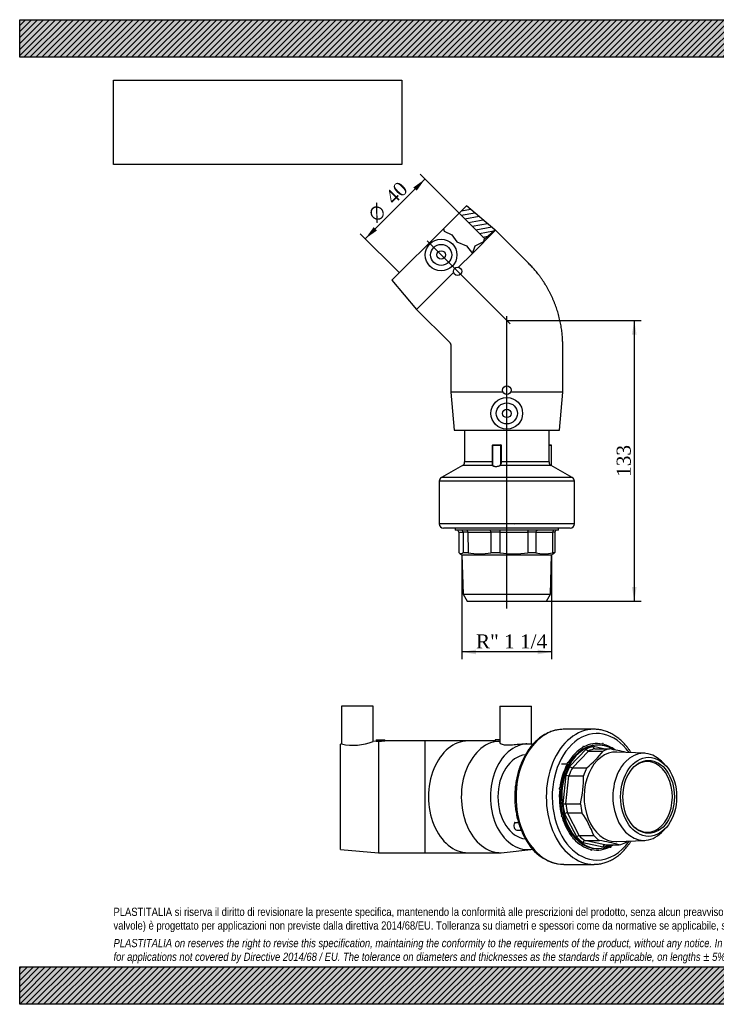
# Model space of a CAD drawing. Header units: millimetres. Extents: x 0 to 660, y 0 to 467.
# Tile 1 of 2: x 0 to 330, y 0 to 467. Entities that reach past the tile are written whole.
import ezdxf
from ezdxf.enums import TextEntityAlignment as Align
from ezdxf.lldxf.tags import DXFTag

# ---------------------------------------------------------------- set-up
doc = ezdxf.new("R2010")
doc.units = ezdxf.units.MM
doc.header["$LTSCALE"] = 2.222222
for name, color, linetype in [('Default', 7, 'Continuous'), ('DV3_Default', 7, 'Continuous'), ('GE4P040C', 7, 'Continuous'), ('IOM040C', 7, 'Continuous'), ('PARTE_PE_040', 7, 'Continuous')]:
    doc.layers.add(name, color=color, linetype=linetype)
doc.styles.add('SEACAD_Solid_Edge_ANSI1_Symbols', font='semeca1.ttf')
doc.styles.add('SEACAD_Times_New_Roman', font='times.ttf')
tags = doc.linetypes.add('CENTER2', pattern=[28.575, 19.05, -3.175, 3.175, -3.175]).pattern_tags.tags
tags[10:11] = [DXFTag(74, 4), DXFTag(75, 0), DXFTag(340, '0'), DXFTag(46, 0.0), DXFTag(50, 0.0), DXFTag(44, 0.0), DXFTag(45, 0.0)]
tags[8:9] = [DXFTag(74, 4), DXFTag(75, 0), DXFTag(340, '0'), DXFTag(46, 0.0), DXFTag(50, 0.0), DXFTag(44, 0.0), DXFTag(45, 0.0)]
tags[6:7] = [DXFTag(74, 4), DXFTag(75, 0), DXFTag(340, '0'), DXFTag(46, 0.0), DXFTag(50, 0.0), DXFTag(44, 0.0), DXFTag(45, 0.0)]
tags[4:5] = [DXFTag(74, 4), DXFTag(75, 0), DXFTag(340, '0'), DXFTag(46, 0.0), DXFTag(50, 0.0), DXFTag(44, 0.0), DXFTag(45, 0.0)]
doc.dimstyles.new('ANSImm', dxfattribs={"dimtxt": 6.666667, "dimasz": 6.666667, "dimexe": 3.333333, "dimexo": 0, "dimgap": 1.666667, "dimtad": 1, "dimdsep": 46, "dimtxsty": 'SEACAD_Times_New_Roman', "dimblk1": '_SE_FILLED', "dimblk2": '_SE_FILLED', "dimsah": 1, "dimcen": 3.333333, "dimazin": 0, "dimtfac": 0.85, "dimtdec": 3, "dimtofl": 0, "dimtmove": 0, "dimatfit": 3, "dimfxl": 1, "dimarcsym": 0})
picture_1 = doc.add_image_def('image1.jpg', size_in_pixel=(4302, 1260))

# ---------------------------------------------------------------- blocks, each defined once
blk = doc.blocks.new('SE')
at = {"layer": 'GE4P040C', "color": 7, "linetype": 'Continuous'}
for p, q in [((167.4, 141.34), (152.4, 141.34)), ((152.4, 141.34), (152.4, 123.38)), ((167.4, 124.63), (167.4, 141.34)), ((227.51, 141.34), (242.51, 141.34)), ((227.51, 141.34), (227.51, 123.91)), ((242.51, 123.21), (242.51, 141.34)), ((152.42, 123.39), (151.9, 123.34)), ((151.9, 73.34), (151.9, 123.34)), ((168.91, 124.76), (167.37, 124.63)), ((168.9, 125.34), (172.9, 125.34)), ((168.9, 125.34), (168.9, 124.76)), ((169.9, 124.79), (169.9, 71.84)), ((191.9, 124.84), (172.88, 124.84)), ((172.9, 124.84), (172.9, 125.34)), ((191.9, 124.84), (191.9, 71.84)), ((212.39, 124.84), (191.9, 124.84)), ((225.23, 124.84), (212.39, 124.84)), ((227.51, 125.34), (225.23, 125.34)), ((225.23, 125.34), (225.23, 124.81)), ((242.14, 123.26), (241.58, 123.32)), ((151.9, 73.34), (169.9, 71.84)), ((169.9, 71.84), (191.9, 71.84)), ((191.9, 71.84), (212.39, 71.84)), ((212.39, 71.84), (227.94, 71.84)), ((229.5, 71.94), (242.14, 73.43))]:
    blk.add_line(p, q, dxfattribs=at)
for centre, radius, start, end in [((157.85, 148.66), 25.86, 257.8422, 291.6851), ((170.9, 151.29), 26.52, 267.8389, 274.3252), ((228.08, 142.53), 17.8, 265.5971, 268.1619)]:
    blk.add_arc(centre, radius, start, end, dxfattribs=at)
for centre, major_axis, start_param, end_param in [((212.39, 98.34), (0, 26.5), 0, 3.141593), ((227.94, 98.34), (0, 26.5), 0.065407, 3.225023), ((240.67, 98.34), (0, -25), 3.008394, 6.283185), ((240.67, 98.34), (0, -20), 3.221585, 6.203502), ((240.67, 98.34), (0, -25), 0, 0.132143)]:
    blk.add_ellipse(centre, major_axis=major_axis, ratio=0.707107, start_param=start_param, end_param=end_param, dxfattribs=at)
for points, knots in [([(168.9, 124.76), (168.9, 124.76), (168.92, 124.76), (169.01, 124.76), (169.08, 124.76), (169.25, 124.77), (169.36, 124.77), (169.61, 124.78), (169.75, 124.78), (169.9, 124.79)], [0.5, 0.5, 0.5, 0.5, 0.625, 0.625, 0.75, 0.75, 0.875, 0.875, 1, 1, 1, 1]), ([(225.24, 124.81), (225.24, 124.8), (225.26, 124.79), (225.48, 124.76), (226.04, 124.76), (226.72, 124.79)], [0.6874739, 0.6874739, 0.6874739, 0.6874739, 0.75, 0.75, 1, 1, 1, 1]), ([(241.58, 123.32), (241.23, 123.36), (240.79, 123.39), (239.58, 123.38), (238.73, 123.34), (236.91, 123.19), (235.92, 123.09), (233.96, 122.91), (232.97, 122.83), (231.15, 122.78), (230.32, 122.81), (228.27, 123.08), (227.51, 123.51), (227.51, 123.91)], [0.07928, 0.07928, 0.07928, 0.07928, 0.125, 0.125, 0.1875, 0.1875, 0.25, 0.25, 0.3125, 0.3125, 0.375, 0.375, 0.4987395, 0.4987395, 0.4987395, 0.4987395])]:
    blk.add_open_spline(points, degree=3, knots=knots, dxfattribs=at)
at = {"layer": 'IOM040C', "color": 7, "linetype": 'Continuous'}
for p, q in [((276.54, 121.08), (271.81, 122.12)), ((274.12, 122.84), (273.48, 122.84)), ((268.42, 120.95), (260.6, 112.85)), ((261.81, 112.13), (269.46, 120.05)), ((269.46, 120.05), (276.35, 120.02)), ((272.51, 121.11), (279.38, 121.06)), ((296.07, 118.99), (282.86, 119.58)), ((261.81, 112.13), (268.7, 112.1)), ((305.6, 113.65), (304.04, 115.21)), ((258.79, 108.64), (257.31, 95.09)), ((258.72, 95.08), (260.18, 108.34)), ((260.18, 108.34), (267.08, 108.33)), ((258.72, 95.08), (265.63, 95.08)), ((258.13, 90.3), (263.86, 79.23)), ((259.47, 90.77), (266.37, 90.79)), ((265.07, 79.94), (259.47, 90.77)), ((265.07, 79.94), (271.96, 79.97)), ((304.04, 81.48), (305.6, 83.03)), ((266.84, 76.67), (276.42, 74.57)), ((267.75, 77.64), (274.63, 77.68)), ((277.13, 75.58), (267.75, 77.64)), ((277.13, 75.58), (284, 75.63)), ((282.86, 77.11), (296.07, 77.7)), ((273.48, 73.84), (274.12, 73.84))]:
    blk.add_line(p, q, dxfattribs=at)
for centre, radius, start, end in [((236, 151.34), 51.08, 309.8001, 322.1698), ((255.38, -10.95), 134.18, 76.2378, 79.696), ((262, 113.82), 1.7, 214.787, 263.5366), ((260.33, 112.42), 4.09, 247.8544, 267.8325), ((212.58, 107.59), 54.5, 346.7308, 0.7727), ((258.7, 229.07), 133.99, 269.4027, 270.0094), ((259.63, 88.18), 2.59, 93.579, 125.2986), ((224.32, 62.18), 50.85, 20.4849, 34.2375), ((265.26, 78.22), 1.73, 96.4088, 144.2428), ((252.22, -47.08), 126.75, 75.4814, 79.816), ((253.79, 116.44), 51.83, 309.8904, 310.9985)]:
    blk.add_arc(centre, radius, start, end, dxfattribs=at)
for centre, major_axis, ratio, start_param, end_param in [((274.12, 98.34), (0, 24.5), 0.707107, 0, 3.523015), ((273.48, 98.34), (0, 24.5), 0.707107, 0, 3.141593), ((273.48, 98.34), (0, 25.25), 0.707107, 0.381578, 0.881984), ((267.01, 121.95), (0, -0.3), 0.707107, 1.722044, 5.301105), ((273.48, 98.34), (0, -25.25), 0.707107, 2.999572, 3.499978), ((274.12, 98.34), (0, 23.99), 0.707107, 0.136109, 0.342054), ((274.12, 98.34), (0, 24.5), 0.707107, 5.866629, 6.283185), ((276.22, 123.36), (0, -0.3), 0.707107, 1.198445, 4.777506), ((273.48, 98.34), (0, 25.25), 0.707107, 5.79089, 6.117972), ((282.39, 98.34), (0, -21.24), 0.707107, 3.110161, 6.283185), ((274.82, 98.34), (0, 22.99), 0.707107, 0.142388, 0.335776), ((281.69, 98.34), (0, 22.95), 0.707107, 0.142663, 0.3355), ((295.61, 98.34), (0, -20.65), 0.707107, 2.526113, 6.283185), ((273.48, 98.34), (0, 25.25), 0.707107, 0.905177, 1.405583), ((1330.56, 2050.09), (-1841.52, -1634.19), 0.563875, 0.558233, 0.559793), ((274.12, 98.34), (0, 23.99), 0.707107, 0.921508, 1.127452), ((259.53, 114.21), (0, -0.3), 0.707107, 2.245642, 5.824703), ((274.82, 98.34), (0, 22.99), 0.707107, 0.927786, 1.121174), ((281.69, 98.34), (0, 22.95), 0.707107, 0.928061, 1.120898), ((297.33, 98.34), (0, -16.75), 0.707107, 0, 3.736118), ((255.79, 102.22), (0, 0.3), 0.707107, -0.372351, 3.20671), ((274.12, 98.34), (0, -23.99), 0.707107, 4.848498, 5.054443), ((274.82, 98.34), (0, -22.99), 0.707107, 4.854777, 5.048165), ((281.69, 98.34), (0, -22.95), 0.707107, 4.855052, 5.047889), ((256.79, 89.19), (0, 0.3), 0.707107, 2.959157, 3.730308), ((273.48, 98.34), (0, -25.25), 0.707107, 5.093967, 5.594373), ((297.33, 98.34), (0, -16.75), 0.707107, 5.68866, 6.283185), ((274.82, 98.34), (0, -22.99), 0.707107, 5.640175, 5.833563), ((281.69, 98.34), (0, -22.95), 0.707107, 5.64045, 5.833287), ((295.61, 98.34), (0, -20.65), 0.707107, 0, 0.61548), ((262.26, 78.61), (0, 0.3), 0.707107, 0.674846, 4.253907), ((274.12, 98.34), (0, -23.99), 0.707107, 5.633897, 5.839841), ((273.48, 98.34), (0, 25.25), 0.707107, 2.999572, 3.499978), ((274.12, 98.34), (0, -23.99), 0.707107, 0.136109, 0.323895), ((279.95, 74.74), (0, 0.3), 0.707107, 1.722044, 5.301105), ((273.48, 98.34), (0, -25.25), 0.707107, 0.381578, 0.450471), ((282.39, 98.34), (0, -21.24), 0.707107, 0, 0.031431), ((281.69, 98.34), (0, -22.95), 0.707107, 0.142663, 0.3355), ((270.74, 73.32), (0, 0.3), 0.707107, 3.141593, 4.777506)]:
    blk.add_ellipse(centre, major_axis=major_axis, ratio=ratio, start_param=start_param, end_param=end_param, dxfattribs=at)
for major_axis in [(0, 18.75), (0, -17.25)]:
    blk.add_ellipse((297.94, 98.34), major_axis=major_axis, ratio=0.707107, dxfattribs=at)
for points in [[(272.51, 121.11), (272.42, 121.11), (272.33, 121.13), (272.16, 121.24), (272.08, 121.31), (271.95, 121.5), (271.9, 121.61), (271.83, 121.85), (271.81, 121.99), (271.81, 122.12)], [(269.46, 120.05), (269.37, 120.05), (269.27, 120.08), (269.06, 120.17), (268.96, 120.24), (268.77, 120.4), (268.68, 120.5), (268.53, 120.71), (268.47, 120.83), (268.42, 120.95)], [(267.75, 77.64), (267.66, 77.64), (267.56, 77.61), (267.37, 77.51), (267.27, 77.44), (267.11, 77.26), (267.03, 77.15), (266.91, 76.92), (266.86, 76.8), (266.84, 76.67)], [(277.13, 75.58), (277.03, 75.58), (276.94, 75.56), (276.77, 75.45), (276.69, 75.38), (276.56, 75.19), (276.51, 75.08), (276.44, 74.84), (276.42, 74.7), (276.42, 74.57)]]:
    blk.add_open_spline(points, degree=3, knots=[0, 0, 0, 0, 0.25, 0.25, 0.5, 0.5, 0.75, 0.75, 1, 1, 1, 1], dxfattribs=at)
at = {"layer": 'PARTE_PE_040', "color": 7, "linetype": 'Continuous'}
for p, q in [((272.07, 130.34), (257.74, 130.34)), ((234.5, 86.11), (236.28, 86.11)), ((236.32, 85.98), (234.5, 85.98)), ((235.52, 82.6), (237.52, 82.6)), ((279.65, 74.69), (279.74, 74.69)), ((257.74, 66.34), (272.07, 66.34))]:
    blk.add_line(p, q, dxfattribs=at)
blk.add_arc((258.64, 87.17), 20.84, 210.8125, 267.5296, dxfattribs=at)
for centre, major_axis, ratio, start_param, end_param in [((273.48, 98.34), (0, -30), 0.707107, 2.345004, 6.283185), ((257.74, 98.34), (0, 32), 0.707107, 0, 3.141593), ((272.07, 98.34), (0, 32), 0.707107, 0, 3.141882), ((257.74, 98.34), (0, 32), 0.707107, 6.281807, 6.283185), ((272.07, 98.34), (0, 32), 0.707107, 6.281807, 6.283185), ((273.48, 98.34), (0, 25.25), 0.707107, 0.381576, 0.881984), ((267.01, 121.95), (0, -0.3), 0.707107, 1.721973, 5.301142), ((273.48, 98.34), (0, -25.25), 0.707107, 2.999572, 3.499978), ((276.22, 123.36), (0, -0.3), 0.707107, 1.198408, 4.777543), ((273.48, 98.34), (0, 25.25), 0.707107, 5.790875, 6.117972), ((273.48, 98.34), (0, 25.25), 0.707107, 0.905177, 1.405583), ((259.53, 114.21), (0, -0.3), 0.707107, 2.245605, 5.824741), ((273.48, 98.34), (0, 25.25), 0.707107, 1.428774, 1.929182), ((255.79, 102.22), (0, 0.3), 0.707107, -0.372422, 3.206747), ((256.79, 89.19), (0, 0.3), 0.707107, 0.15121, 3.730346), ((273.48, 98.34), (0, -25.25), 0.707107, 5.093967, 5.594373), ((235.52, 84.6), (0, 2), 0.707107, 0.805767, 3.141593), ((234.39, 85.89), (-0.0873, -0.0487), 0.43809, 3.609859, 3.807092), ((234.45, 86.05), (0, 0.1), 0.707107, 3.94736, 5.370498), ((262.26, 78.61), (0, 0.3), 0.707107, 0.674776, 4.253944), ((273.48, 98.34), (0, -25.25), 0.707107, 5.617564, 6.117972), ((273.48, 98.34), (0, 25.25), 0.707107, 2.999572, 3.499978), ((273.48, 98.34), (0, -30), 0.707107, 0, 0.796589), ((279.95, 74.74), (0, 0.3), 0.707107, 1.721974, 5.301142), ((273.48, 98.34), (0, -25.25), 0.707107, 0.381576, 0.45047), ((270.74, 73.32), (0, 0.3), 0.707107, 1.198408, 4.777543)]:
    blk.add_ellipse(centre, major_axis=major_axis, ratio=ratio, start_param=start_param, end_param=end_param, dxfattribs=at)
for points, knots in [([(257.77, 130.34), (257.63, 130.34), (257.18, 130.35), (256.33, 130.29), (255.28, 130.18), (254.24, 129.99), (253.2, 129.74), (252.17, 129.43), (251.16, 129.05), (250.15, 128.61), (249.16, 128.11), (248.19, 127.55), (247.24, 126.92), (246.31, 126.24), (245.4, 125.5), (244.52, 124.7), (243.67, 123.85), (242.84, 122.94), (242.05, 121.99), (241.29, 120.98), (240.56, 119.93), (239.87, 118.83), (239.21, 117.69), (238.6, 116.52), (238.02, 115.3), (237.49, 114.05), (236.99, 112.77), (236.54, 111.46), (236.14, 110.12), (235.77, 108.76), (235.46, 107.38), (235.18, 105.98), (234.96, 104.56), (234.78, 103.13), (234.64, 101.7), (234.56, 100.25), (234.52, 98.8), (234.53, 97.35), (234.58, 95.91), (234.69, 94.47), (234.84, 93.03), (235.03, 91.61), (235.28, 90.2), (235.57, 88.8), (235.9, 87.43), (236.28, 86.07), (236.7, 84.74), (237.17, 83.44), (237.68, 82.17), (238.23, 80.93), (238.82, 79.73), (239.45, 78.57), (240.11, 77.47), (240.52, 76.84), (240.74, 76.5)], [0, 0, 0, 0, 0.00698, 0.026015, 0.04505, 0.064095, 0.083161, 0.102257, 0.121391, 0.140569, 0.159795, 0.179072, 0.198399, 0.217776, 0.237199, 0.256664, 0.276167, 0.295702, 0.315265, 0.334851, 0.354455, 0.374072, 0.3937, 0.413334, 0.432972, 0.452612, 0.472253, 0.491892, 0.511529, 0.531164, 0.550796, 0.570425, 0.590053, 0.609678, 0.629302, 0.648924, 0.668547, 0.688169, 0.707792, 0.727417, 0.747044, 0.766673, 0.786305, 0.805942, 0.825582, 0.845227, 0.864876, 0.88453, 0.904188, 0.92385, 0.943515, 0.963182, 0.982847, 1, 1, 1, 1]), ([(289.65, 119.28), (289.61, 119.34), (289.34, 119.77), (288.82, 120.55), (288.07, 121.58), (287.29, 122.56), (286.48, 123.49), (285.63, 124.37), (284.75, 125.19), (283.85, 125.96), (282.92, 126.67), (281.97, 127.32), (281, 127.91), (280.01, 128.44), (279.01, 128.9), (277.99, 129.31), (276.96, 129.64), (275.92, 129.92), (274.87, 130.12), (273.83, 130.26), (272.88, 130.34), (272.34, 130.34), (272.1, 130.34)], [0.7292305, 0.7292305, 0.7292305, 0.7292305, 0.7317517, 0.7463412, 0.7609257, 0.7755024, 0.7900682, 0.8046195, 0.8191525, 0.8336631, 0.8481472, 0.8626007, 0.8770201, 0.8914025, 0.9057459, 0.9200497, 0.9343144, 0.9485422, 0.9627369, 0.9769035, 0.9910486, 1, 1, 1, 1]), ([(234.5, 86.11), (234.46, 86.11), (234.44, 86.09), (234.42, 86.04), (234.42, 85.99), (234.45, 85.95)], [0, 0, 0, 0, 0.5, 0.5, 1, 1, 1, 1]), ([(234.5, 85.98), (234.49, 85.98), (234.49, 85.98), (234.48, 85.98), (234.48, 85.98), (234.47, 85.97), (234.47, 85.97), (234.46, 85.97), (234.46, 85.97), (234.46, 85.96)], [0, 0, 0, 0, 0.1304902, 0.1304902, 0.1304902, 0.342558, 0.342558, 0.342558, 0.3934643, 0.3934643, 0.3934643, 0.3934643]), ([(272.07, 66.35), (272.28, 66.35), (272.78, 66.35), (273.69, 66.41), (274.73, 66.54), (275.78, 66.74), (276.81, 67), (277.84, 67.33), (278.85, 67.72), (279.85, 68.17), (280.84, 68.69), (281.81, 69.26), (282.75, 69.9), (283.68, 70.59), (284.58, 71.35), (285.46, 72.16), (286.31, 73.02), (287.13, 73.94), (287.91, 74.9), (288.67, 75.92), (289.24, 76.76), (289.56, 77.27), (289.65, 77.41)], [0, 0, 0, 0, 0.0075179, 0.0216424, 0.035768, 0.0499028, 0.0640546, 0.07823, 0.0924347, 0.1066728, 0.1209472, 0.1352591, 0.1496084, 0.1639939, 0.1784132, 0.1928633, 0.2073406, 0.2218414, 0.2363619, 0.2508985, 0.2654476, 0.2710927, 0.2710927, 0.2710927, 0.2710927])]:
    blk.add_open_spline(points, degree=3, knots=knots, dxfattribs=at)
blk = doc.blocks.new('SE2')
at = {"layer": 'GE4P040C', "linetype": 'Continuous'}
h = blk.add_hatch(dxfattribs=at)
h.set_pattern_fill('LINE', scale=0.62992, angle=10, style=0)
h.paths.add_polyline_path([(211.67, 378.52), (208.13, 374.98), (220.38, 362.73), (225.14, 367.12)])
at = {"layer": 'DV3_Default', "color": 7, "linetype": 'CENTER2'}
for p, q in [((193, 361.83), (232.35, 322.48)), ((230.76, 187.55), (230.76, 326.18))]:
    blk.add_line(p, q, dxfattribs=at)
at = {"layer": 'GE4P040C', "color": 7, "linetype": 'Continuous'}
for p, q in [((211.67, 378.52), (208.13, 374.98)), ((225.14, 367.12), (211.67, 378.52)), ((200.73, 367.58), (208.13, 374.98)), ((220.38, 362.73), (208.13, 374.98)), ((200.73, 367.58), (176.31, 343.16)), ((200.73, 367.58), (201.15, 366.5)), ((201.15, 366.5), (204.65, 364.77)), ((204.65, 364.77), (207.08, 361.39)), ((225.46, 366.85), (214.45, 355.85)), ((220.08, 362.45), (225.14, 367.12)), ((225.46, 366.85), (225.14, 367.12)), ((241.01, 351.29), (225.46, 366.85)), ((207.08, 361.39), (211.66, 359.44)), ((211.66, 359.44), (214.45, 355.85)), ((214.45, 355.85), (215.78, 359.44)), ((215.78, 359.44), (219.83, 361.54)), ((219.83, 361.54), (220.08, 362.45)), ((207.94, 349.34), (214.45, 355.85)), ((205.49, 346.89), (187.98, 329.37)), ((176.31, 343.16), (187.98, 329.37)), ((187.98, 329.37), (203.54, 313.82)), ((204.26, 312.07), (204.26, 290.07)), ((257.26, 290.07), (257.26, 312.07)), ((229.03, 290.07), (204.26, 290.07)), ((204.26, 290.07), (205.76, 272.07)), ((257.26, 290.07), (232.49, 290.07)), ((255.76, 272.07), (257.26, 290.07)), ((205.76, 272.07), (255.76, 272.07))]:
    blk.add_line(p, q, dxfattribs=at)
for centre, radius in [((199.65, 355.18), 7.5), ((199.65, 355.18), 5), ((199.65, 355.18), 2), ((207.43, 347.4), 2), ((230.76, 291.07), 2), ((230.76, 280.07), 7.5), ((230.76, 280.07), 5), ((230.76, 280.07), 2)]:
    blk.add_circle(centre, radius, dxfattribs=at)
for points, knots in [([(249.26, 340.76), (249.03, 341.14), (248.61, 341.82), (247.89, 342.93), (247.12, 344.04), (246.33, 345.14), (245.55, 346.16), (244.8, 347.1), (244.08, 347.97), (243.34, 348.82), (242.59, 349.65), (241.8, 350.5), (241.31, 350.99), (241.01, 351.29)], [0, 0, 0, 0, 0.089879, 0.190912, 0.291944, 0.392977, 0.494009, 0.578202, 0.662395, 0.746588, 0.830781, 0.914713, 1, 1, 1, 1]), ([(255.64, 325.34), (255.63, 325.42), (255.51, 325.9), (255.25, 326.88), (254.88, 328.17), (254.46, 329.47), (254.02, 330.76), (253.55, 332.03), (253.04, 333.3), (252.5, 334.55), (251.94, 335.79), (251.34, 337.01), (250.71, 338.22), (250.06, 339.4), (249.56, 340.28), (249.3, 340.7), (249.26, 340.76)], [0, 0, 0, 0, 0.012724, 0.093936, 0.175149, 0.256361, 0.337574, 0.418787, 0.5, 0.581213, 0.662426, 0.743639, 0.824851, 0.906064, 0.987276, 1, 1, 1, 1]), ([(257.26, 312.07), (257.26, 312.49), (257.25, 313.19), (257.22, 314.34), (257.16, 315.46), (257.08, 316.59), (256.98, 317.71), (256.84, 318.91), (256.67, 320.18), (256.45, 321.52), (256.21, 322.84), (255.93, 324.14), (255.75, 324.91), (255.64, 325.34)], [0, 0, 0, 0, 0.085287, 0.169219, 0.253412, 0.337605, 0.421798, 0.505991, 0.607023, 0.708056, 0.809088, 0.910121, 1, 1, 1, 1]), ([(203.54, 313.82), (203.55, 313.8), (203.58, 313.77), (203.63, 313.72), (203.67, 313.67), (203.72, 313.62), (203.76, 313.56), (203.8, 313.5), (203.87, 313.4), (203.97, 313.24), (204.07, 313.02), (204.16, 312.78), (204.2, 312.61), (204.22, 312.49), (204.23, 312.42), (204.24, 312.36), (204.25, 312.3), (204.25, 312.24), (204.26, 312.18), (204.26, 312.12), (204.26, 312.09), (204.26, 312.07)], [0, 0, 0, 0, 0.029267, 0.066516, 0.102647, 0.138777, 0.174909, 0.21104, 0.247171, 0.373585, 0.499999, 0.626413, 0.752827, 0.784442, 0.816057, 0.847672, 0.879287, 0.910902, 0.942516, 0.975708, 1, 1, 1, 1])]:
    blk.add_open_spline(points, degree=3, knots=knots, dxfattribs=at)
at = {"layer": 'IOM040C', "color": 7, "linetype": 'Continuous'}
for p, q in [((206.26, 225.67), (206.26, 224.77)), ((255.26, 224.77), (206.26, 224.77)), ((255.26, 224.77), (255.26, 225.67)), ((208, 223.77), (210.05, 223.77)), ((208, 223.77), (208.04, 214.06)), ((212.36, 223.77), (210.05, 223.77)), ((210.05, 223.77), (210.09, 214.06)), ((212.36, 223.77), (223.18, 223.77)), ((212.36, 223.77), (212.39, 214.06)), ((227.5, 223.77), (223.18, 223.77)), ((223.18, 223.77), (223.2, 214.06)), ((227.5, 223.77), (240.75, 223.77)), ((227.5, 223.77), (227.5, 214.06)), ((240.75, 223.77), (240.74, 214.06)), ((244.55, 223.77), (240.75, 223.77)), ((244.55, 223.77), (244.52, 214.06)), ((244.55, 223.77), (252.47, 223.77)), ((252.47, 223.77), (252.43, 214.06)), ((253.52, 223.77), (252.47, 223.77)), ((253.52, 223.77), (253.48, 214.06)), ((208.55, 213.63), (209.52, 213.07)), ((209.52, 213.07), (252, 213.07)), ((209.52, 213.07), (210.11, 194.37)), ((210.09, 214.06), (212.39, 214.06)), ((223.2, 214.06), (227.5, 214.06)), ((240.74, 214.06), (244.52, 214.06)), ((251.41, 194.37), (252, 213.07)), ((252, 213.07), (252.97, 213.63)), ((252.43, 214.06), (253.48, 214.06)), ((210.11, 194.37), (251.41, 194.37)), ((210.11, 194.37), (212.01, 191.07)), ((249.51, 191.07), (251.41, 194.37)), ((212.01, 191.07), (249.51, 191.07))]:
    blk.add_line(p, q, dxfattribs=at)
for centre, radius, start, end in [((206.99, 223.76), 1.01, 0.5669, 90.2979), ((209.07, 223.79), 0.983, 359.2521, 88.9961), ((258.14, 224.05), 30.65, 178.6504, 180.512), ((253.42, 223.82), 0.951, 93.3718, 182.7817), ((254.53, 223.76), 1.01, 89.7021, 179.4331), ((217.8, 239.03), 25.55, 257.7808, 282.2192), ((234.12, 251.65), 38.17, 260.0093, 279.9907), ((248.47, 227.3), 13.82, 253.358, 286.642)]:
    blk.add_arc(centre, radius, start, end, dxfattribs=at)
for points in [[(212.36, 223.77), (212.36, 224.04), (212.28, 224.3), (212.02, 224.66), (211.83, 224.77), (211.65, 224.77)], [(223.18, 223.77), (223.18, 224.04), (223.13, 224.3), (222.96, 224.66), (222.83, 224.77), (222.71, 224.77)], [(240.75, 223.77), (240.75, 224.04), (240.79, 224.3), (240.9, 224.66), (240.98, 224.77), (241.05, 224.77)], [(244.55, 223.77), (244.55, 224.04), (244.63, 224.3), (244.89, 224.66), (245.08, 224.77), (245.27, 224.77)], [(210.09, 214.06), (209.75, 213.68), (209.41, 213.48), (208.73, 213.48), (208.39, 213.68), (208.04, 214.06)]]:
    blk.add_open_spline(points, degree=3, knots=[0, 0, 0, 0, 0.5, 0.5, 1, 1, 1, 1], dxfattribs=at)
blk.add_open_spline([(252.97, 213.63), (253.14, 213.73), (253.31, 213.87), (253.48, 214.06)], degree=3, dxfattribs=at)
at = {"layer": 'PARTE_PE_040', "color": 7, "linetype": 'Continuous'}
for p, q in [((210.76, 272.07), (210.76, 257.07)), ((250.76, 257.07), (250.76, 272.07)), ((224.05, 264.97), (224.02, 264.97)), ((224.02, 257.07), (224.02, 264.97)), ((227.97, 264.97), (224.05, 264.97)), ((224.05, 264.97), (224.05, 255.91)), ((224.15, 265.07), (227.86, 265.07)), ((224.21, 265.17), (227.88, 265.17)), ((227.97, 257.07), (227.97, 264.97)), ((228.08, 264.97), (227.97, 264.97)), ((228.08, 264.97), (228.08, 257.07)), ((251.76, 265.07), (250.76, 265.07)), ((250.76, 264.97), (251.86, 264.97)), ((251.86, 255.28), (251.86, 264.97)), ((224.02, 257.07), (210.76, 257.07)), ((224.05, 257.07), (224.02, 257.07)), ((228.08, 257.07), (227.97, 257.07)), ((250.76, 257.07), (228.08, 257.07)), ((209.75, 255.33), (199.77, 249.67)), ((224.06, 255.33), (209.75, 255.33)), ((251.77, 255.33), (227.54, 255.33)), ((261.75, 249.67), (251.77, 255.33)), ((262.76, 247.93), (198.76, 247.93)), ((198.76, 247.93), (198.76, 227.67)), ((261.75, 249.67), (199.77, 249.67)), ((262.76, 227.67), (262.76, 247.93)), ((262.76, 227.67), (198.76, 227.67)), ((260.76, 225.67), (200.76, 225.67))]:
    blk.add_line(p, q, dxfattribs=at)
for centre, radius, start, end in [((224.22, 264.97), 0.195, 91.4869, 181.5001), ((224.15, 264.97), 0.1, 90, 180), ((227.87, 264.97), 0.102, 1.2015, 91.188), ((227.88, 264.97), 0.2, 359.9074, 89.8942), ((251.76, 264.97), 0.1, 0, 90), ((208.76, 257.07), 2, 299.5757, 0), ((252.76, 257.07), 2, 180, 240.4243), ((200.76, 247.93), 2, 119.5757, 180), ((260.76, 247.93), 2, 0, 60.4243), ((200.76, 227.67), 2, 180, 270), ((2722.96, 227.45), 2488.63, 180, 180.00023), ((260.76, 227.67), 2, 270, 0)]:
    blk.add_arc(centre, radius, start, end, dxfattribs=at)
for centre, major_axis, ratio, start_param, end_param in [((224.18, 265.17), (0, -0.1), 0.327437, 0, 1.570796), ((227.86, 265.17), (0, -0.1), 0.144071, 0, 1.570796), ((224.04, 255.42), (-0.0837, -0.0547), 0.867108, 1.220142, 2.496413), ((227.54, 255.42), (0.0546, -0.0838), 0.644586, 4.315035, 5.591306)]:
    blk.add_ellipse(centre, major_axis=major_axis, ratio=ratio, start_param=start_param, end_param=end_param, dxfattribs=at)
for points, knots in [([(224.06, 255.33), (223.97, 255.48), (223.97, 255.73), (224, 256.34), (224.02, 256.7), (224.02, 257.07)], [0, 0, 0, 0, 0.5, 0.5, 1, 1, 1, 1]), ([(227.47, 255.42), (227.68, 255.57), (227.81, 255.8), (227.95, 256.39), (227.97, 256.73), (227.97, 257.07)], [0, 0, 0, 0, 0.5, 0.5, 1, 1, 1, 1]), ([(228.08, 257.07), (228.08, 256.7), (228.06, 256.34), (227.91, 255.73), (227.77, 255.48), (227.54, 255.33)], [0, 0, 0, 0, 0.5, 0.5, 1, 1, 1, 1]), ([(227.54, 255.33), (227.3, 255.17), (227, 255.04), (226.31, 254.85), (225.92, 254.8), (225.19, 254.8), (224.86, 254.85), (224.35, 255.04), (224.16, 255.17), (224.06, 255.33)], [0, 0, 0, 0, 0.25, 0.25, 0.5, 0.5, 0.75, 0.75, 1, 1, 1, 1]), ([(224.14, 255.42), (224.24, 255.26), (224.41, 255.13), (224.9, 254.94), (225.22, 254.89), (225.92, 254.88), (226.29, 254.94), (226.95, 255.13), (227.24, 255.26), (227.47, 255.42)], [0, 0, 0, 0, 0.25, 0.25, 0.5, 0.5, 0.75, 0.75, 1, 1, 1, 1])]:
    blk.add_open_spline(points, degree=3, knots=knots, dxfattribs=at)
for points in [[(224.05, 255.91), (224.05, 255.85), (224.05, 255.8), (224.05, 255.75)], [(224.05, 255.75), (224.06, 255.62), (224.09, 255.5), (224.14, 255.42)]]:
    blk.add_open_spline(points, degree=3, dxfattribs=at)
blk = doc.blocks.new('GDimGGroup')
at = {"layer": 'Default', "linetype": 'Continuous'}
for points in [[(186.5, 387.18), (188.08, 385.61), (192, 391.11)], [(167.65, 368.33), (163.72, 362.83), (169.22, 366.75)]]:
    blk.add_hatch(color=7, dxfattribs=at).paths.add_polyline_path(points)
at = {"layer": 'Default', "color": 7, "linetype": 'Continuous'}
for p, q in [((208.13, 374.98), (189.65, 393.47)), ((192, 391.11), (163.72, 362.83)), ((179.85, 346.7), (161.36, 365.18))]:
    blk.add_line(p, q, dxfattribs=at)
for s, height, style, p in [('40', 6.667, 'SEACAD_Times_New_Roman', (172.5, 383.39)), ('O', 6.67, 'SEACAD_Solid_Edge_ANSI1_Symbols', (164.29, 375.18))]:
    blk.add_text(s, height=height, rotation=45, dxfattribs=dict(at, style=style)).set_placement(p, align=Align.TOP_LEFT)
blk = doc.blocks.new('GDimGGroup1')
at = {"layer": 'Default', "linetype": 'Continuous'}
for points in [[(216.18, 165.89), (216.18, 168.11), (209.52, 167)], [(245.34, 165.89), (252, 167), (245.34, 168.11)]]:
    blk.add_hatch(color=7, dxfattribs=at).paths.add_polyline_path(points)
at = {"layer": 'Default', "color": 7, "linetype": 'Continuous'}
for p, q in [((209.52, 213.07), (209.52, 163.66)), ((252, 213.07), (252, 163.66)), ((252, 167), (209.52, 167))]:
    blk.add_line(p, q, dxfattribs=at)
at = {"layer": 'Default', "color": 7, "linetype": 'Continuous', "style": 'SEACAD_Times_New_Roman'}
blk.add_text('R" 1 1/4', height=6.667, dxfattribs=at).set_placement((216.12, 175.33), align=Align.TOP_LEFT)
blk = doc.blocks.new('DMBLK3')
at = {"layer": 'Default', "linetype": 'Continuous'}
for points in [[(292.24, 317.4), (291.12, 324.07), (290.01, 317.4)], [(292.24, 197.74), (290.01, 197.74), (291.12, 191.07)]]:
    blk.add_hatch(color=7, dxfattribs=at).paths.add_polyline_path(points)
at = {"layer": 'Default', "color": 7, "linetype": 'Continuous'}
for p, q in [((230.76, 324.07), (294.46, 324.07)), ((291.12, 324.07), (291.12, 191.07)), ((249.51, 191.07), (294.46, 191.07))]:
    blk.add_line(p, q, dxfattribs=at)
at = {"layer": 'Default', "color": 7, "linetype": 'Continuous', "style": 'SEACAD_Times_New_Roman'}
blk.add_text('133', height=6.667, rotation=90, dxfattribs=at).set_placement((282.79, 249.99), align=Align.TOP_LEFT)
blk = doc.blocks.new('_SE_FILLED')
at = {"color": 0}
blk.add_line((0, 0), (-1, 0), dxfattribs=at)
blk.add_solid([(0, 0), (-1, -0.1665), (-1, 0.1665), (0, 0)], dxfattribs=at)

msp = doc.modelspace()

# ---------------------------------------------------------------- hatches: boundary and pattern name
at = {"layer": 'Default', "linetype": 'Continuous'}
h = msp.add_hatch(dxfattribs=at)
h.set_pattern_fill('LINE', scale=0.62992, angle=45, style=0)
h.paths.add_polyline_path([(660, 448.889), (660, 466.667), (0, 466.667), (0, 448.889)])
for points in [[(660, 448.889), (660, 466.667), (0, 466.667), (0, 448.889)], [(660, 0), (660, 17.778), (0, 17.778), (0, 0)]]:
    msp.add_hatch(color=7, dxfattribs=at).paths.add_polyline_path(points)
h = msp.add_hatch(dxfattribs=at)
h.set_pattern_fill('LINE', scale=0.62992, angle=45, style=0)
h.paths.add_polyline_path([(660, 0), (660, 17.778), (0, 17.778), (0, 0)])

# ---------------------------------------------------------------- linework, layer by layer
at = {"layer": 'Default', "color": 7, "linetype": 'Continuous'}
for p, q in [((0, 466.667), (660, 466.667)), ((0, 448.889), (0, 466.667)), ((660, 448.889), (0, 448.889)), ((0, 17.778), (660, 17.778)), ((0, 0), (0, 17.778)), ((660, 0), (0, 0))]:
    msp.add_line(p, q, dxfattribs=at)

# ---------------------------------------------------------------- block references
at = {"layer": 'Default'}
for name in ['GDimGGroup', 'SE2', 'GDimGGroup1', 'SE']:
    msp.add_blockref(name, (0, 0), dxfattribs=at)

# ---------------------------------------------------------------- texts
at = {"layer": 'Default', "insert": (44.444, 45.783), "char_height": 3.888889, "width": 571.11111, "attachment_point": 1}
msp.add_mtext("{\\fArial Narrow|b0||i0||c0|p34;\\C7;\\H3.888888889;\\W1.;PLASTITALIA si riserva il diritto di revisionare la presente specifica, mantenendo la conformità alle prescrizioni del prodotto, senza alcun preavviso. In caso di assegnazione d'ordine si riserva di compiere una più dettagliata analisi tecnico/qualitativa. Il presente prodotto (ad esclusione delle \\P}{\\fArial Narrow|b0||i0||c0|p34;\\C7;\\H3.888888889;\\W1.;valvole) è progettato per applicazioni non previste dalla direttiva 2014/68/EU. Tolleranza su diametri e spessori come da normative se applicabile, su lunghezze ±5%, su angoli ±2°, se non diversamente specificato.\\P}{\\fArial Narrow|b0||i0||c0|p34;\\C7;\\H1.111111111;\\W1.;   \\P}{\\fArial Narrow|b0||i1||c0|p34;\\C7;\\H3.888888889;\\W1.;PLASTITALIA on reserves the right to revise this specification, maintaining the conformity to the requirements of the product, without any notice. In case of assignation of order on will reserve to make a more detailed analysis technical/qualitative. This product (excluding valves) is designed \\P}{\\fArial Narrow|b0||i1||c0|p34;\\C7;\\H3.888888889;\\W1.;for applications not covered by Directive 2014/68 / EU. The tolerance on diameters and thicknesses as the standards if applicable, on lengths ± 5%, on angles ± 2 °, unless otherwise indicated.\\P}", dxfattribs=at)

# ---------------------------------------------------------------- dimensions: what is measured, and where the dimension line sits
at = {"layer": 'Default', "color": 7, "linetype": 'Continuous'}
dim = msp.add_linear_dim(base=(299.506, 198.119), p1=(230.76, 324.069), p2=(249.51, 191.07), angle=90, text='\\A1;<>', dimstyle='ANSImm', dxfattribs=at)
dim.commit()
dim.dimension.update_dxf_attribs({"geometry": 'DMBLK3', "text_midpoint": (291.124, 257.57), "dimtype": 160})

# ---------------------------------------------------------------- pictures from other files: only their frames are drawn
image = msp.add_image(picture_1, insert=(44.444, 398.007), size_in_units=(136.571, 40))
image.dxf.flags = 7

doc.saveas('drawing.dxf')
